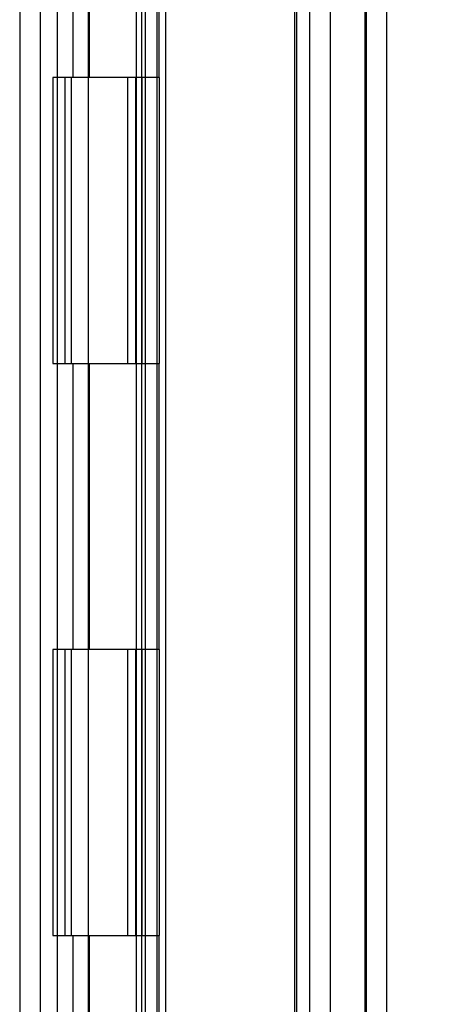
# Model space of a CAD drawing. Header units: inches. Extents: x 1 to 240, y -1 to 159.
# Tile 5 of 61: x 20.89 to 22.33, y 66.57 to 70.01. Entities that reach past the tile are written whole.
import ezdxf
from ezdxf.enums import TextEntityAlignment as Align
from ezdxf.lldxf.tags import DXFTag

# ---------------------------------------------------------------- set-up
doc = ezdxf.new("R2010")
doc.units = ezdxf.units.IN
doc.header["$MEASUREMENT"] = 0
for name, color, linetype in [('COM48605', 7, 'Continuous'), ('COM70220', 7, 'Continuous'), ('COM70726-5', 7, 'Continuous'), ('Default', 7, 'Continuous'), ('HNG10620-32B', 7, 'Continuous'), ('HNG10620-32C', 7, 'Continuous'), ('HNG10620-32P', 7, 'Continuous')]:
    doc.layers.add(name, color=color, linetype=linetype)
doc.styles.add('SEACAD_Times_New_Roman', font='times.ttf')
tags = doc.linetypes.add('HIDDEN2', pattern=[0.1875, 0.125, -0.0625]).pattern_tags.tags
tags[6:7] = [DXFTag(74, 4), DXFTag(75, 0), DXFTag(340, '0'), DXFTag(46, 0.0), DXFTag(50, 0.0), DXFTag(44, 0.0), DXFTag(45, 0.0)]
tags[4:5] = [DXFTag(74, 4), DXFTag(75, 0), DXFTag(340, '0'), DXFTag(46, 0.0), DXFTag(50, 0.0), DXFTag(44, 0.0), DXFTag(45, 0.0)]
doc.dimstyles.new('HAMMOND_(STH_-_240x160)', dxfattribs={"dimtxt": 1, "dimasz": 1.25, "dimexe": 0.5, "dimexo": 0.5, "dimgap": 0.25, "dimtad": 0, "dimtih": 1, "dimtoh": 1, "dimlfac": 0.125, "dimzin": 0, "dimdsep": 46, "dimtxsty": 'SEACAD_Times_New_Roman', "dimblk1": '_SE_FILLED', "dimblk2": '_SE_FILLED', "dimsah": 1, "dimcen": 0.5, "dimadec": 0, "dimazin": 0, "dimtfac": 0.8, "dimtofl": 0, "dimtmove": 0, "dimatfit": 3, "dimfxl": 1, "dimtolj": 1, "dimtzin": 0, "dimarcsym": 0})

# ---------------------------------------------------------------- blocks, each defined once
blk = doc.blocks.new('SE6')
at = {"layer": 'COM48605', "color": 7, "linetype": 'HIDDEN2'}
for p, q in [((22.1033, 96.8076), (22.1033, 62.8186)), ((21.3003, 95.9401), (21.3003, 63.686)), ((21.3723, 95.9401), (21.3723, 63.686)), ((21.3319, 95.7604), (21.3319, 63.8657)), ((21.4028, 83.7906), (21.4028, 63.8657))]:
    blk.add_line(p, q, dxfattribs=at)
at = {"layer": 'COM48605', "color": 7, "linetype": 'Continuous'}
blk.add_line((22.1753, 96.8076), (22.1753, 62.8186), dxfattribs=at)
at = {"layer": 'COM70220', "color": 7, "linetype": 'HIDDEN2'}
for p, q in [((21.8533, 96.2906), (21.8533, 63.3356)), ((22.0993, 96.2906), (22.0993, 63.3356)), ((22.1013, 96.2906), (22.1013, 63.3356)), ((22.1023, 96.2906), (22.1023, 63.3356))]:
    blk.add_line(p, q, dxfattribs=at)
at = {"layer": 'COM70726-5', "color": 7, "linetype": 'HIDDEN2'}
for p, q in [((20.8933, 97.658), (20.8933, 61.9681)), ((21.9063, 96.5263), (21.9063, 63.0998)), ((21.9783, 96.5263), (21.9783, 63.0998))]:
    blk.add_line(p, q, dxfattribs=at)
at = {"layer": 'COM70726-5', "color": 7, "linetype": 'Continuous'}
blk.add_line((20.9653, 97.658), (20.9653, 61.9681), dxfattribs=at)
at = {"layer": 'HNG10620-32B', "color": 7, "linetype": 'HIDDEN2'}
for p, q in [((21.0253, 63.8131), (21.0253, 95.8131)), ((21.0797, 69.8131), (21.0797, 70.8131)), ((21.137, 69.8131), (21.137, 70.8131)), ((21.3203, 69.8131), (21.3203, 70.8131)), ((21.0797, 67.8131), (21.0797, 68.8131)), ((21.137, 67.8131), (21.137, 68.8131)), ((21.3203, 67.8131), (21.3203, 68.8131)), ((21.0797, 65.8131), (21.0797, 66.8131)), ((21.137, 65.8131), (21.137, 66.8131)), ((21.3203, 65.8131), (21.3203, 66.8131))]:
    blk.add_line(p, q, dxfattribs=at)
at = {"layer": 'HNG10620-32B', "color": 7, "linetype": 'Continuous'}
for p, q in [((21.3803, 69.8131), (21.3803, 70.8131)), ((21.1178, 69.8131), (21.0091, 69.8131)), ((21.0091, 69.8131), (21.0091, 68.8131)), ((21.0515, 69.8131), (21.0515, 68.8131)), ((21.3803, 69.8131), (21.1178, 69.8131)), ((21.0091, 68.8131), (21.1178, 68.8131)), ((21.1178, 68.8131), (21.3803, 68.8131)), ((21.3803, 67.8131), (21.3803, 68.8131)), ((21.1178, 67.8131), (21.0091, 67.8131)), ((21.0091, 67.8131), (21.0091, 66.8131)), ((21.0515, 67.8131), (21.0515, 66.8131)), ((21.3803, 67.8131), (21.1178, 67.8131)), ((21.0091, 66.8131), (21.1178, 66.8131)), ((21.1178, 66.8131), (21.3803, 66.8131)), ((21.3803, 65.8131), (21.3803, 66.8131))]:
    blk.add_line(p, q, dxfattribs=at)
at = {"layer": 'HNG10620-32C', "color": 7, "linetype": 'HIDDEN2'}
for p, q in [((21.8603, 95.8131), (21.8603, 63.8131)), ((21.1328, 69.8131), (21.1328, 68.8131)), ((21.2703, 69.8131), (21.2703, 68.8131)), ((21.2983, 69.8131), (21.2983, 68.8131)), ((21.3203, 69.8131), (21.3203, 68.8131)), ((21.1328, 67.8131), (21.1328, 66.8131)), ((21.2703, 67.8131), (21.2703, 66.8131)), ((21.2983, 67.8131), (21.2983, 66.8131)), ((21.3203, 67.8131), (21.3203, 66.8131))]:
    blk.add_line(p, q, dxfattribs=at)
at = {"layer": 'HNG10620-32C', "color": 7, "linetype": 'Continuous'}
for p, q in [((21.0728, 69.8131), (21.0728, 68.8131)), ((21.3803, 69.8131), (21.1178, 69.8131)), ((21.3803, 69.8131), (21.3803, 68.8131)), ((21.1178, 68.8131), (21.3803, 68.8131)), ((21.0728, 67.8131), (21.0728, 66.8131)), ((21.3803, 67.8131), (21.1178, 67.8131)), ((21.3803, 67.8131), (21.3803, 66.8131)), ((21.1178, 66.8131), (21.3803, 66.8131))]:
    blk.add_line(p, q, dxfattribs=at)
at = {"layer": 'HNG10620-32P', "color": 7, "linetype": 'HIDDEN2'}
for p, q in [((21.1328, 95.3742), (21.1328, 63.8131)), ((21.3203, 63.8131), (21.3203, 95.3742))]:
    blk.add_line(p, q, dxfattribs=at)
blk = doc.blocks.new('DMBLK2532')
at = {"layer": 'Default', "linetype": 'Continuous'}
for points in [[(26.6974, 95.6656), (26.4891, 96.9156), (26.2808, 95.6656)], [(26.6974, 63.9606), (26.2808, 63.9606), (26.4891, 62.7106)]]:
    blk.add_hatch(color=7, dxfattribs=at).paths.add_polyline_path(points)
at = {"layer": 'Default', "color": 7, "linetype": 'Continuous'}
for p, q in [((22.5673, 96.9156), (26.9891, 96.9156)), ((26.4891, 96.9156), (26.4891, 80.663)), ((26.4891, 77.813), (26.4891, 62.7106)), ((22.5673, 62.7106), (26.9891, 62.7106))]:
    blk.add_line(p, q, dxfattribs=at)
at = {"layer": 'Default', "color": 7, "linetype": 'Continuous', "style": 'SEACAD_Times_New_Roman'}
for s, p in [('34.21', (24.783, 80.3131)), ('DOOR', (24.392, 78.8131))]:
    blk.add_text(s, height=1, dxfattribs=at).set_placement(p, align=Align.TOP_LEFT)
blk = doc.blocks.new('_SE_FILLED')
at = {"color": 0}
blk.add_line((0, 0), (-1, 0), dxfattribs=at)
blk.add_solid([(0, 0), (-1, -0.1665), (-1, 0.1665), (0, 0)], dxfattribs=at)

msp = doc.modelspace()

# ---------------------------------------------------------------- block references
at = {"layer": 'Default'}
msp.add_blockref('SE6', (0, 0), dxfattribs=at)

# ---------------------------------------------------------------- dimensions: what is measured, and where the dimension line sits
at = {"layer": 'Default', "color": 7, "linetype": 'Continuous'}
dim = msp.add_linear_dim(base=(26.4891115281, 96.9155505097), p1=(22.0672949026, 96.9155505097), p2=(22.0672949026, 62.7105505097), angle=270, text='\\A1;<>\\PDOOR', dimstyle='HAMMOND_(STH_-_240x160)', override={"dimlfac": 1}, dxfattribs=at)
dim.commit()
dim.dimension.update_dxf_attribs({"geometry": 'DMBLK2532', "text_midpoint": (26.4891115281, 79.8130501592), "dimtype": 161})

doc.saveas('drawing.dxf')
